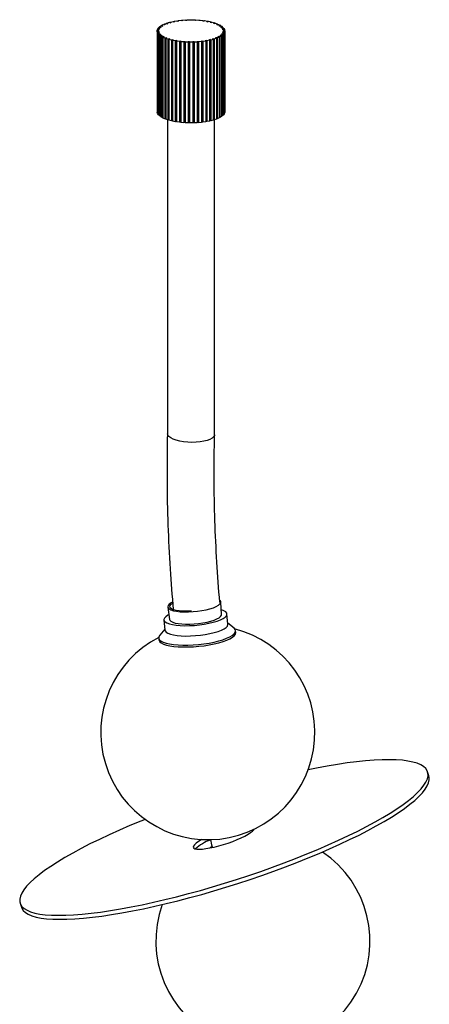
# Paper-space layout '_Dimétrica' of a CAD drawing. Header units: millimetres. Extents: x -1335 to 179, y -654 to 435.
# Tile 2 of 3: x -1335 to -1143, y -25 to 435. Entities that reach past the tile are written whole.
import ezdxf

# ---------------------------------------------------------------- set-up
doc = ezdxf.new("R2010")
doc.units = ezdxf.units.MM

psp = doc.layouts.new('_Dimétrica')

# ---------------------------------------------------------------- linework, layer by layer
at = {"color": 7, "linetype": 'Continuous', "lineweight": 25}
for p, q in [((-1269.41, 431.78), (-1268.79, 432.24)), ((-1268.79, 432.24), (-1268.09, 432.13)), ((-1268.5, 432.41), (-1267.7, 432.84)), ((-1267.85, 432.28), (-1268.5, 432.41)), ((-1268.5, 432.41), (-1268.5, 432.19)), ((-1267.7, 432.84), (-1267.05, 432.7)), ((-1267.34, 433), (-1266.38, 433.38)), ((-1266.75, 432.84), (-1267.34, 433)), ((-1267.34, 433), (-1267.34, 432.76)), ((-1266.38, 433.38), (-1265.79, 433.22)), ((-1265.96, 433.53), (-1264.86, 433.87)), ((-1265.44, 433.34), (-1265.96, 433.53)), ((-1265.96, 433.53), (-1265.96, 433.27)), ((-1264.86, 433.87), (-1264.34, 433.68)), ((-1264.38, 434), (-1263.15, 434.28)), ((-1263.94, 433.78), (-1264.38, 434)), ((-1264.38, 434), (-1264.38, 433.7)), ((-1263.15, 434.28), (-1262.71, 434.07)), ((-1262.63, 434.38), (-1261.3, 434.61)), ((-1262.28, 434.16), (-1262.63, 434.38)), ((-1262.63, 434.38), (-1262.63, 434.09)), ((-1261.3, 434.61), (-1260.94, 434.39)), ((-1260.74, 434.69), (-1259.32, 434.86)), ((-1260.48, 434.45), (-1260.74, 434.69)), ((-1260.74, 434.69), (-1260.74, 434.42)), ((-1259.32, 434.86), (-1259.07, 434.62)), ((-1258.74, 434.92), (-1257.27, 435.02)), ((-1258.58, 434.66), (-1258.74, 434.92)), ((-1258.74, 434.92), (-1258.74, 434.65)), ((-1257.27, 435.02), (-1257.11, 434.77)), ((-1256.67, 435.05), (-1255.17, 435.08)), ((-1256.61, 434.79), (-1256.67, 435.05)), ((-1256.67, 435.05), (-1256.67, 434.79)), ((-1255.17, 435.08), (-1255.12, 434.83)), ((-1254.61, 434.83), (-1254.57, 435.08)), ((-1254.57, 435.08), (-1253.07, 435.05)), ((-1253.07, 435.05), (-1253.12, 434.8)), ((-1253.07, 435.05), (-1253.07, 434.8)), ((-1252.62, 434.78), (-1252.47, 435.03)), ((-1252.47, 435.03), (-1251, 434.93)), ((-1251, 434.93), (-1251.14, 434.68)), ((-1251, 434.93), (-1251, 434.67)), ((-1250.66, 434.64), (-1250.41, 434.88)), ((-1250.41, 434.88), (-1248.99, 434.72)), ((-1248.99, 434.72), (-1249.24, 434.48)), ((-1248.99, 434.72), (-1248.99, 434.44)), ((-1248.77, 434.41), (-1248.43, 434.64)), ((-1248.43, 434.64), (-1247.09, 434.42)), ((-1247.09, 434.42), (-1247.43, 434.19)), ((-1247.09, 434.42), (-1247.09, 434.12)), ((-1246.99, 434.1), (-1246.56, 434.32)), ((-1246.56, 434.32), (-1245.32, 434.03)), ((-1245.32, 434.03), (-1245.75, 433.82)), ((-1245.35, 433.72), (-1244.84, 433.91)), ((-1245.32, 434.03), (-1245.32, 433.73)), ((-1244.84, 433.91), (-1243.72, 433.58)), ((-1243.72, 433.58), (-1244.23, 433.39)), ((-1243.88, 433.27), (-1243.3, 433.43)), ((-1243.72, 433.58), (-1243.72, 433.31)), ((-1243.3, 433.43), (-1242.32, 433.05)), ((-1242.32, 433.05), (-1242.9, 432.89)), ((-1242.6, 432.75), (-1241.96, 432.89)), ((-1242.32, 433.05), (-1242.32, 432.81)), ((-1241.96, 432.89), (-1241.14, 432.47)), ((-1241.14, 432.47), (-1241.79, 432.33)), ((-1241.54, 432.18), (-1240.85, 432.29)), ((-1241.14, 432.47), (-1241.14, 432.25)), ((-1240.85, 432.29), (-1240.21, 431.84)), ((-1270.54, 429.72), (-1270.5, 430.22)), ((-1269.77, 429.71), (-1270.54, 429.72)), ((-1270.54, 429.72), (-1270.54, 392.01)), ((-1270.51, 429.52), (-1269.75, 429.55)), ((-1270.35, 429.02), (-1270.51, 429.52)), ((-1270.51, 429.52), (-1270.51, 391.81)), ((-1270.5, 430.22), (-1269.73, 430.21)), ((-1270.44, 430.42), (-1270.2, 430.92)), ((-1269.68, 430.38), (-1270.44, 430.42)), ((-1270.44, 430.42), (-1270.44, 430.22)), ((-1269.59, 429.05), (-1270.35, 429.02)), ((-1270.35, 429.02), (-1270.35, 391.31)), ((-1270.25, 428.82), (-1269.5, 428.88)), ((-1269.89, 428.34), (-1270.25, 428.82)), ((-1270.25, 428.82), (-1270.25, 391.11)), ((-1270.2, 430.92), (-1269.44, 430.87)), ((-1270.06, 431.11), (-1269.63, 431.59)), ((-1269.33, 431.04), (-1270.06, 431.11)), ((-1270.06, 431.11), (-1270.06, 430.91)), ((-1269.14, 428.4), (-1269.89, 428.34)), ((-1269.89, 428.34), (-1269.89, 390.62)), ((-1269.77, 429.71), (-1269.77, 429.55)), ((-1269.71, 428.14), (-1268.99, 428.24)), ((-1269.16, 427.68), (-1269.71, 428.14)), ((-1269.71, 428.14), (-1269.71, 390.43)), ((-1269.63, 431.59), (-1268.89, 431.52)), ((-1269.59, 429.05), (-1269.59, 428.88)), ((-1268.71, 431.67), (-1269.41, 431.78)), ((-1269.41, 431.78), (-1269.41, 431.57)), ((-1268.44, 427.77), (-1269.16, 427.68)), ((-1269.16, 427.68), (-1269.16, 389.97)), ((-1269.14, 428.4), (-1269.14, 428.22)), ((-1268.9, 427.49), (-1268.23, 427.62)), ((-1268.44, 427.77), (-1268.44, 427.58)), ((-1241.23, 427.68), (-1240.56, 427.55)), ((-1240.3, 427.74), (-1241.02, 427.83)), ((-1241.02, 427.64), (-1241.02, 427.83)), ((-1240.21, 431.84), (-1240.9, 431.73)), ((-1240.72, 431.58), (-1239.99, 431.65)), ((-1240.49, 428.3), (-1239.77, 428.21)), ((-1239.6, 428.4), (-1240.35, 428.46)), ((-1240.35, 428.28), (-1240.35, 428.46)), ((-1239.77, 428.21), (-1240.3, 427.74)), ((-1240.3, 427.74), (-1240.3, 390.03)), ((-1239.53, 431.18), (-1240.26, 431.1)), ((-1240.21, 431.84), (-1240.21, 431.63)), ((-1240.14, 430.94), (-1239.39, 430.98)), ((-1240.01, 428.94), (-1239.26, 428.89)), ((-1239.99, 431.65), (-1239.53, 431.18)), ((-1239.16, 429.09), (-1239.93, 429.11)), ((-1239.93, 428.94), (-1239.93, 429.11)), ((-1239.13, 430.49), (-1239.89, 430.44)), ((-1239.83, 430.28), (-1239.06, 430.29)), ((-1239.79, 429.61), (-1239.02, 429.58)), ((-1239, 429.79), (-1239.77, 429.78)), ((-1239.77, 429.61), (-1239.77, 429.78)), ((-1239.77, 428.21), (-1239.77, 390.49)), ((-1239.26, 428.89), (-1239.6, 428.4)), ((-1239.6, 428.4), (-1239.6, 390.69)), ((-1239.53, 431.18), (-1239.53, 430.97)), ((-1239.39, 430.98), (-1239.13, 430.49)), ((-1239.26, 428.89), (-1239.26, 391.17)), ((-1239.02, 429.58), (-1239.16, 429.09)), ((-1239.16, 429.09), (-1239.16, 391.37)), ((-1239.13, 430.49), (-1239.13, 430.29)), ((-1239.06, 430.29), (-1239, 429.79)), ((-1239.02, 429.58), (-1239.02, 391.87)), ((-1239, 429.79), (-1239, 392.07)), ((-1268.17, 427.06), (-1268.9, 427.49)), ((-1268.9, 427.49), (-1268.9, 389.78)), ((-1267.5, 427.18), (-1268.17, 427.06)), ((-1268.17, 427.06), (-1268.17, 389.35)), ((-1267.84, 426.89), (-1267.23, 427.04)), ((-1266.94, 426.49), (-1267.84, 426.89)), ((-1267.84, 426.89), (-1267.84, 389.18)), ((-1267.5, 427.18), (-1267.5, 426.97)), ((-1266.33, 426.64), (-1266.94, 426.49)), ((-1266.94, 426.49), (-1266.94, 388.77)), ((-1266.55, 426.33), (-1266, 426.51)), ((-1265.5, 425.98), (-1266.55, 426.33)), ((-1266.55, 426.33), (-1266.55, 388.62)), ((-1266.33, 426.64), (-1266.33, 426.41)), ((-1264.95, 426.16), (-1265.5, 425.98)), ((-1265.5, 425.98), (-1265.5, 388.26)), ((-1265.05, 425.84), (-1264.57, 426.04)), ((-1263.86, 425.53), (-1265.05, 425.84)), ((-1265.05, 425.84), (-1265.05, 388.13)), ((-1264.95, 426.16), (-1264.95, 425.88)), ((-1263.39, 425.74), (-1263.86, 425.53)), ((-1263.86, 425.53), (-1263.86, 387.82)), ((-1263.39, 425.74), (-1263.39, 388.02)), ((-1263.36, 425.42), (-1262.97, 425.64)), ((-1262.07, 425.17), (-1263.36, 425.42)), ((-1263.36, 425.42), (-1263.36, 387.71)), ((-1261.68, 425.39), (-1262.07, 425.17)), ((-1262.07, 425.17), (-1262.07, 387.46)), ((-1261.68, 425.39), (-1261.68, 387.68)), ((-1261.52, 425.08), (-1261.23, 425.31)), ((-1260.14, 424.89), (-1261.52, 425.08)), ((-1261.52, 425.08), (-1261.52, 387.37)), ((-1259.84, 425.12), (-1260.14, 424.89)), ((-1260.14, 424.89), (-1260.14, 387.17)), ((-1259.84, 425.12), (-1259.84, 387.41)), ((-1259.56, 424.82), (-1259.36, 425.07)), ((-1258.11, 424.69), (-1259.56, 424.82)), ((-1259.56, 424.82), (-1259.56, 387.11)), ((-1257.91, 424.94), (-1258.11, 424.69)), ((-1258.11, 424.69), (-1258.11, 386.98)), ((-1257.91, 424.94), (-1257.91, 387.23)), ((-1257.52, 424.65), (-1257.42, 424.91)), ((-1256.03, 424.59), (-1257.52, 424.65)), ((-1257.52, 424.65), (-1257.52, 386.94)), ((-1255.93, 424.84), (-1256.03, 424.59)), ((-1256.03, 424.59), (-1256.03, 386.88)), ((-1255.93, 424.84), (-1255.93, 387.13)), ((-1255.42, 424.58), (-1255.43, 424.83)), ((-1255.43, 387.12), (-1255.43, 424.83)), ((-1253.92, 424.58), (-1255.42, 424.58)), ((-1255.42, 424.58), (-1255.42, 386.86)), ((-1253.93, 424.84), (-1253.92, 424.58)), ((-1253.92, 424.58), (-1253.92, 386.87)), ((-1253.32, 424.59), (-1253.42, 424.85)), ((-1253.42, 387.14), (-1253.42, 424.85)), ((-1251.83, 424.66), (-1253.32, 424.59)), ((-1253.32, 424.59), (-1253.32, 386.88)), ((-1251.94, 424.92), (-1251.83, 424.66)), ((-1251.83, 424.66), (-1251.83, 386.95)), ((-1251.24, 424.71), (-1251.45, 424.95)), ((-1251.45, 387.24), (-1251.45, 424.95)), ((-1249.79, 424.84), (-1251.24, 424.71)), ((-1251.24, 424.71), (-1251.24, 386.99)), ((-1250, 425.09), (-1249.79, 424.84)), ((-1249.79, 424.84), (-1249.79, 387.13)), ((-1249.22, 424.91), (-1249.53, 425.14)), ((-1249.53, 387.43), (-1249.53, 425.14)), ((-1247.84, 425.11), (-1249.22, 424.91)), ((-1249.22, 424.91), (-1249.22, 387.2)), ((-1248.15, 425.34), (-1247.84, 425.11)), ((-1247.84, 425.11), (-1247.84, 387.39)), ((-1247.3, 425.2), (-1247.7, 425.42)), ((-1247.7, 387.71), (-1247.7, 425.42)), ((-1246.02, 425.46), (-1247.3, 425.2)), ((-1247.3, 425.2), (-1247.3, 387.49)), ((-1246.41, 425.68), (-1246.02, 425.46)), ((-1246.02, 425.46), (-1246.02, 387.74)), ((-1245.52, 425.57), (-1246, 425.77)), ((-1246, 388.06), (-1246, 425.77)), ((-1244.35, 425.88), (-1245.52, 425.57)), ((-1245.52, 425.57), (-1245.52, 387.86)), ((-1244.83, 426.08), (-1244.35, 425.88)), ((-1243.9, 426.02), (-1244.46, 426.2)), ((-1244.46, 425.93), (-1244.46, 426.2)), ((-1244.35, 425.88), (-1244.35, 388.17)), ((-1242.86, 426.38), (-1243.9, 426.02)), ((-1243.9, 426.02), (-1243.9, 388.31)), ((-1243.42, 426.56), (-1242.86, 426.38)), ((-1242.47, 426.54), (-1243.1, 426.69)), ((-1243.1, 426.46), (-1243.1, 426.69)), ((-1242.86, 426.38), (-1242.86, 388.67)), ((-1241.59, 426.94), (-1242.47, 426.54)), ((-1242.47, 426.54), (-1242.47, 388.83)), ((-1242.21, 427.09), (-1241.59, 426.94)), ((-1241.27, 427.11), (-1241.95, 427.24)), ((-1241.95, 427.03), (-1241.95, 427.24)), ((-1241.59, 426.94), (-1241.59, 389.23)), ((-1240.56, 427.55), (-1241.27, 427.11)), ((-1241.27, 427.11), (-1241.27, 389.4)), ((-1240.56, 427.55), (-1240.56, 389.84)), ((-1270.51, 392.01), (-1270.54, 392.01)), ((-1270.35, 391.31), (-1270.51, 391.81)), ((-1270.25, 391.31), (-1270.35, 391.31)), ((-1269.89, 390.62), (-1270.25, 391.11)), ((-1239.26, 391.17), (-1239.6, 390.69)), ((-1239.16, 391.37), (-1239.26, 391.38)), ((-1239.02, 391.87), (-1239.16, 391.37)), ((-1239, 392.07), (-1239.02, 392.07)), ((-1269.71, 390.64), (-1269.89, 390.62)), ((-1269.16, 389.97), (-1269.71, 390.43)), ((-1268.9, 390), (-1269.16, 389.97)), ((-1268.17, 389.35), (-1268.9, 389.78)), ((-1267.84, 389.41), (-1268.17, 389.35)), ((-1266.94, 388.77), (-1267.84, 389.18)), ((-1266.55, 388.87), (-1266.94, 388.77)), ((-1265.5, 388.26), (-1266.55, 388.62)), ((-1265.77, 388.36), (-1265.77, 241.72)), ((-1265.05, 388.41), (-1265.5, 388.26)), ((-1263.86, 387.82), (-1265.05, 388.13)), ((-1263.39, 388.02), (-1263.86, 387.82)), ((-1262.07, 387.46), (-1263.36, 387.71)), ((-1261.68, 387.68), (-1262.07, 387.46)), ((-1261.68, 387.68), (-1261.52, 387.65)), ((-1260.14, 387.17), (-1261.52, 387.37)), ((-1259.84, 387.41), (-1260.14, 387.17)), ((-1259.84, 387.41), (-1259.56, 387.38)), ((-1258.11, 386.98), (-1259.56, 387.11)), ((-1257.91, 387.23), (-1258.11, 386.98)), ((-1256.03, 386.88), (-1257.52, 386.94)), ((-1255.93, 387.13), (-1256.03, 386.88)), ((-1255.42, 386.86), (-1255.43, 387.12)), ((-1253.92, 386.87), (-1255.42, 386.86)), ((-1253.32, 386.88), (-1253.42, 387.14)), ((-1251.83, 386.95), (-1253.32, 386.88)), ((-1251.24, 386.99), (-1251.45, 387.24)), ((-1249.79, 387.13), (-1251.24, 386.99)), ((-1249.79, 387.4), (-1249.53, 387.43)), ((-1249.22, 387.2), (-1249.53, 387.43)), ((-1247.84, 387.39), (-1249.22, 387.2)), ((-1247.3, 387.49), (-1247.7, 387.71)), ((-1246.02, 387.74), (-1247.3, 387.49)), ((-1245.52, 387.86), (-1246, 388.06)), ((-1244.35, 388.17), (-1245.52, 387.86)), ((-1243.9, 388.31), (-1244.35, 388.45)), ((-1242.86, 388.67), (-1243.9, 388.31)), ((-1243.77, 241.16), (-1243.77, 388.35)), ((-1242.47, 388.83), (-1242.86, 388.92)), ((-1241.59, 389.23), (-1242.47, 388.83)), ((-1241.27, 389.4), (-1241.59, 389.46)), ((-1240.56, 389.84), (-1241.27, 389.4)), ((-1240.3, 390.03), (-1240.56, 390.06)), ((-1239.77, 390.49), (-1240.3, 390.03)), ((-1239.6, 390.69), (-1239.77, 390.7)), ((-1263.98, 162.14), (-1263.41, 162.54)), ((-1240.53, 157.34), (-1240.79, 163.19)), ((-1265.62, 160.84), (-1264.77, 155.04)), ((-1237.5, 152.83), (-1237.95, 157.63)), ((-1267.36, 154.84), (-1266.9, 150.04)), ((-1234.66, 150.91), (-1237.54, 153.33)), ((-1266.95, 150.54), (-1269.33, 147.63)), ((-1233.88, 148.91), (-1233.96, 149.77)), ((-1269.8, 146.37), (-1269.72, 145.51)), ((-1143.62, 82.03), (-1144.22, 83.89)), ((-1244.94, 48.84), (-1245.78, 48.38)), ((-1334.58, 22.55), (-1333.98, 20.68))]:
    psp.add_line(p, q, dxfattribs=at)
at = {"color": 7, "linetype": 'Continuous', "lineweight": 25, "flags": 128}
for points in [[(-1243.77, 241.23), (-1243.82, 240.92), (-1244.17, 240.27), (-1244.87, 239.65), (-1245.89, 239.1), (-1247.19, 238.62), (-1248.73, 238.23), (-1250.47, 237.95), (-1252.35, 237.78), (-1254.3, 237.73), (-1256.27, 237.81), (-1258.19, 238), (-1260, 238.3), (-1261.64, 238.71), (-1263.07, 239.2), (-1264.22, 239.77), (-1265.07, 240.4), (-1265.59, 241.06), (-1265.76, 241.73), (-1265.76, 241.76)], [(-1264.89, 162.15), (-1265.44, 161.56), (-1265.63, 160.99), (-1265.46, 160.44), (-1264.94, 159.94), (-1264.09, 159.5), (-1262.92, 159.14), (-1261.47, 158.86), (-1259.78, 158.67), (-1257.9, 158.58), (-1255.89, 158.59), (-1253.81, 158.7), (-1251.7, 158.91), (-1249.64, 159.2), (-1247.68, 159.58), (-1245.88, 160.03), (-1244.29, 160.54), (-1242.96, 161.09), (-1241.92, 161.67), (-1241.21, 162.27), (-1240.84, 162.85), (-1240.82, 163.41), (-1241.17, 163.94), (-1241.24, 164)], [(-1263.34, 163.08), (-1264.02, 162.74), (-1264.89, 162.15)], [(-1254.54, 158.91), (-1254.59, 158.9), (-1256.6, 158.84), (-1258.5, 158.88), (-1260.22, 159.03), (-1261.73, 159.27), (-1262.96, 159.6), (-1263.87, 160), (-1264.45, 160.48), (-1264.66, 161.01), (-1264.5, 161.56), (-1263.98, 162.14)], [(-1266.5, 156.34), (-1267.1, 155.69), (-1267.36, 155.06), (-1267.25, 154.46), (-1266.78, 153.9), (-1265.96, 153.39), (-1264.82, 152.96), (-1263.38, 152.61), (-1261.67, 152.34), (-1259.74, 152.17), (-1257.63, 152.11), (-1255.41, 152.14), (-1253.11, 152.28), (-1250.81, 152.51), (-1248.55, 152.83), (-1246.39, 153.24), (-1244.39, 153.72), (-1242.58, 154.26), (-1241.03, 154.86), (-1239.76, 155.48), (-1238.81, 156.13), (-1238.21, 156.77), (-1237.95, 157.41), (-1238.06, 158.01), (-1238.53, 158.57), (-1239.35, 159.08), (-1240.49, 159.51), (-1240.63, 159.55)], [(-1265.09, 157.23), (-1265.55, 156.99), (-1266.5, 156.34)], [(-1264.77, 155.04), (-1264.62, 154.65), (-1264.11, 154.17), (-1263.27, 153.74), (-1262.13, 153.38), (-1260.72, 153.11), (-1259.07, 152.93), (-1257.24, 152.84), (-1255.28, 152.85), (-1253.24, 152.96), (-1251.18, 153.16), (-1249.17, 153.45), (-1247.26, 153.82), (-1245.5, 154.26), (-1243.95, 154.75), (-1242.65, 155.29), (-1241.64, 155.86), (-1240.94, 156.43), (-1240.58, 157), (-1240.53, 157.34)], [(-1266.9, 150.04), (-1266.79, 149.66), (-1266.32, 149.09), (-1265.51, 148.59), (-1264.36, 148.16), (-1262.92, 147.81), (-1261.21, 147.54), (-1259.28, 147.37), (-1257.18, 147.31), (-1254.95, 147.34), (-1252.66, 147.48), (-1250.35, 147.71), (-1248.09, 148.03), (-1245.93, 148.44), (-1243.93, 148.92), (-1242.13, 149.46), (-1240.58, 150.06), (-1239.31, 150.68), (-1238.36, 151.33), (-1237.75, 151.97), (-1237.5, 152.61), (-1237.5, 152.83)], [(-1269.33, 147.63), (-1269.43, 147.5), (-1269.77, 146.81), (-1269.76, 146.15), (-1269.4, 145.52), (-1268.7, 144.94), (-1267.68, 144.42), (-1266.34, 143.98), (-1264.73, 143.61), (-1262.87, 143.33), (-1260.79, 143.14), (-1258.54, 143.05), (-1256.15, 143.06), (-1253.69, 143.16), (-1251.19, 143.36), (-1248.7, 143.65), (-1246.28, 144.03), (-1243.96, 144.48), (-1241.8, 145.01), (-1239.84, 145.6), (-1238.11, 146.23), (-1236.65, 146.9), (-1235.48, 147.59), (-1234.63, 148.29), (-1234.12, 148.99), (-1233.96, 149.67), (-1234.14, 150.32), (-1234.66, 150.91)], [(-1269.72, 145.51), (-1269.68, 145.28), (-1269.32, 144.65), (-1268.62, 144.08), (-1267.6, 143.56), (-1266.26, 143.11), (-1264.65, 142.75), (-1262.78, 142.47), (-1260.71, 142.28), (-1258.45, 142.19), (-1256.07, 142.19), (-1253.61, 142.3), (-1251.11, 142.5), (-1248.62, 142.79), (-1246.2, 143.16), (-1243.88, 143.62), (-1241.72, 144.15), (-1239.76, 144.73), (-1238.03, 145.36), (-1236.56, 146.03), (-1235.4, 146.73), (-1234.55, 147.43), (-1234.04, 148.13), (-1233.87, 148.8), (-1233.88, 148.91)], [(-1282.66, 20.8), (-1277.55, 21.83), (-1272.31, 22.97), (-1266.94, 24.22), (-1261.49, 25.56), (-1255.95, 27.01), (-1250.36, 28.54), (-1244.72, 30.17), (-1239.07, 31.87), (-1233.42, 33.65), (-1227.79, 35.5), (-1222.2, 37.41), (-1216.68, 39.37), (-1211.23, 41.39), (-1205.88, 43.44), (-1200.65, 45.53), (-1195.55, 47.65), (-1190.61, 49.79), (-1185.84, 51.94), (-1181.26, 54.09), (-1176.88, 56.24), (-1172.72, 58.38), (-1168.8, 60.5), (-1165.12, 62.6), (-1161.71, 64.66), (-1158.57, 66.68), (-1155.71, 68.66), (-1153.15, 70.58), (-1150.88, 72.44), (-1148.93, 74.23), (-1147.3, 75.95), (-1145.99, 77.59), (-1145.01, 79.14), (-1144.36, 80.61), (-1144.05, 81.97), (-1144.07, 83.24), (-1144.42, 84.4), (-1145.11, 85.45), (-1146.13, 86.38), (-1147.48, 87.2), (-1149.15, 87.91), (-1151.13, 88.48), (-1153.43, 88.94), (-1156.03, 89.27), (-1158.92, 89.47), (-1162.09, 89.55), (-1165.54, 89.5), (-1169.24, 89.32), (-1173.2, 89.01), (-1177.38, 88.58), (-1181.78, 88.03), (-1186.39, 87.35), (-1191.18, 86.55), (-1196.14, 85.63), (-1200, 84.86)], [(-1282.06, 18.94), (-1276.95, 19.97), (-1271.71, 21.11), (-1266.34, 22.35), (-1260.89, 23.7), (-1255.35, 25.15), (-1249.76, 26.68), (-1244.12, 28.3), (-1238.47, 30.01), (-1232.82, 31.79), (-1227.19, 33.64), (-1221.6, 35.55), (-1216.08, 37.51), (-1210.63, 39.53), (-1205.28, 41.58), (-1200.05, 43.67), (-1194.95, 45.79), (-1190.01, 47.92), (-1185.24, 50.07), (-1180.66, 52.23), (-1176.28, 54.38), (-1172.12, 56.52), (-1168.2, 58.64), (-1164.52, 60.73), (-1161.11, 62.8), (-1157.97, 64.82), (-1155.11, 66.79), (-1152.54, 68.72), (-1150.28, 70.58), (-1148.33, 72.37), (-1146.7, 74.09), (-1145.39, 75.73), (-1144.41, 77.28), (-1143.76, 78.74), (-1143.45, 80.11), (-1143.47, 81.37), (-1143.62, 82.03)], [(-1276.19, 61.7), (-1278.16, 60.9), (-1283.25, 58.79), (-1288.19, 56.65), (-1292.96, 54.5), (-1297.54, 52.35), (-1301.92, 50.2), (-1306.08, 48.06), (-1310, 45.94), (-1313.68, 43.84), (-1317.09, 41.78), (-1320.24, 39.76), (-1323.09, 37.78), (-1325.66, 35.86), (-1327.92, 34), (-1329.87, 32.21), (-1331.5, 30.49), (-1332.81, 28.85), (-1333.79, 27.3), (-1334.44, 25.83), (-1334.76, 24.47), (-1334.74, 23.2), (-1334.38, 22.04), (-1333.69, 20.99), (-1332.67, 20.05), (-1331.33, 19.23), (-1329.66, 18.53), (-1327.67, 17.95), (-1325.37, 17.5), (-1322.78, 17.17), (-1319.88, 16.96), (-1316.71, 16.89), (-1313.26, 16.94), (-1309.56, 17.12), (-1305.61, 17.43), (-1301.42, 17.86), (-1297.02, 18.41), (-1292.42, 19.09), (-1287.62, 19.89), (-1282.66, 20.8)], [(-1245.89, 48.36), (-1243.87, 48.79), (-1241.74, 49.33), (-1239.56, 49.95), (-1237.37, 50.66), (-1235.23, 51.42), (-1233.19, 52.23), (-1231.3, 53.06), (-1229.59, 53.89), (-1228.12, 54.71), (-1226.91, 55.49), (-1225.99, 56.22), (-1225.39, 56.88), (-1225.21, 57.17)], [(-1249.68, 52.3), (-1249.98, 52.13), (-1251.32, 51.33), (-1252.39, 50.57), (-1253.16, 49.88), (-1253.6, 49.26), (-1253.7, 48.73), (-1253.48, 48.31), (-1252.92, 48.01), (-1252.05, 47.83), (-1250.88, 47.77), (-1249.44, 47.84), (-1247.76, 48.04), (-1245.89, 48.36)], [(-1333.98, 20.68), (-1333.78, 20.18), (-1333.09, 19.13), (-1332.07, 18.19), (-1330.73, 17.37), (-1329.06, 16.67), (-1327.07, 16.09), (-1324.77, 15.63), (-1322.17, 15.3), (-1319.28, 15.1), (-1316.11, 15.03), (-1312.66, 15.08), (-1308.96, 15.26), (-1305.01, 15.56), (-1300.82, 15.99), (-1296.42, 16.55), (-1291.81, 17.23), (-1287.02, 18.03), (-1282.06, 18.94)]]:
    psp.add_lwpolyline(points, dxfattribs=at)
at = {"color": 7, "linetype": 'Continuous', "lineweight": 25}
for centre, radius, start, end in [((-1263.86, 425.54), 7.83, 120.6607, 122.722), ((-1261.82, 421.69), 12.18, 113.8587, 115.3939), ((-1259.81, 416.65), 17.61, 108.6393, 109.8401), ((-1258.02, 410.78), 23.75, 104.438, 105.4218), ((-1256.59, 404.64), 30.06, 100.9042, 101.745), ((-1255.6, 398.87), 35.92, 97.8106, 98.5573), ((-1255.03, 394.13), 40.69, 95.0014, 95.6885), ((-1254.81, 390.99), 43.83, 92.3615, 93.0154), ((-1254.77, 389.83), 44.99, 89.7984, 90.441), ((-1254.74, 390.8), 44.03, 87.2288, 87.8807), ((-1254.54, 393.76), 41.06, 84.5687, 85.2517), ((-1254.01, 398.37), 36.42, 81.723, 82.4628), ((-1253.06, 404.07), 30.64, 78.5715, 79.4017), ((-1251.67, 410.21), 24.35, 74.9496, 75.9174), ((-1249.91, 416.13), 18.17, 70.6148, 71.7911), ((-1247.91, 421.27), 12.65, 65.1898, 66.687), ((-1245.87, 425.24), 8.19, 58.0646, 60.0657), ((-1268.07, 429.83), 1.7, 183.9386, 189.648), ((-1267.93, 429.8), 1.85, 161.5072, 166.9082), ((-1267.51, 430.03), 2.3, 205.3818, 210.0522), ((-1267.1, 429.37), 2.78, 143.1428, 147.2509), ((-1266.32, 430.93), 3.8, 221.8984, 225.2396), ((-1265.68, 428.06), 4.71, 129.9638, 132.8554), ((-1264.64, 432.93), 6.41, 233.5744, 235.9292), ((-1244.73, 432.69), 6.12, 304.9241, 307.3546), ((-1244.02, 427.88), 4.95, 48.251, 51.0486), ((-1243.09, 430.81), 3.61, 315.9693, 319.4237), ((-1242.56, 429.29), 2.92, 34.3195, 38.2998), ((-1241.95, 429.99), 2.21, 331.6478, 336.4456), ((-1241.67, 429.78), 1.9, 15.1354, 20.4375), ((-1241.45, 429.83), 1.68, 352.4679, 358.2152), ((-1262.66, 436.24), 10.27, 241.8908, 243.611), ((-1260.61, 440.83), 15.3, 248.0698, 249.3889), ((-1258.71, 446.42), 21.2, 252.8909, 253.9519), ((-1257.12, 452.53), 27.52, 256.8322, 257.7241), ((-1255.95, 458.53), 33.64, 260.1944, 260.9746), ((-1255.22, 463.76), 38.92, 263.1758, 263.8836), ((-1254.87, 467.61), 42.78, 265.9156, 266.5802), ((-1254.77, 469.61), 44.78, 268.5195, 269.1641), ((-1254.77, 469.51), 44.68, 271.0757, 271.7213), ((-1254.66, 467.32), 42.49, 273.6664, 274.334), ((-1254.28, 463.32), 38.47, 276.3783, 277.0916), ((-1253.5, 457.99), 33.09, 279.3133, 280.1021), ((-1252.29, 451.95), 26.92, 282.604, 283.5089), ((-1250.66, 445.87), 20.63, 286.4371, 287.5179), ((-1248.74, 440.35), 14.78, 291.0929, 292.4424), ((-1246.69, 435.88), 9.86, 297.0147, 298.7827), ((-1254.87, 429.9), 42.78, 265.9156, 266.5802), ((-1254.77, 431.89), 44.78, 268.5195, 269.1641), ((-1254.77, 431.79), 44.68, 271.0757, 271.7213), ((-1254.66, 429.61), 42.49, 273.6664, 274.334), ((-1246.89, 102.22), 50, 117.2584, 75.4809), ((-1239.15, 33.16), 20, 109.1478, 132.3948), ((-1221.16, 4.86), 50, 160.044, 56.281)]:
    psp.add_arc(centre, radius, start, end, dxfattribs=at)
for points, knots in [([(-1265.76, 241.76), (-1265.87, 234.58), (-1266.08, 220.41), (-1265.6, 199.34), (-1264.65, 179.17), (-1263.57, 166.02), (-1263.05, 159.72)], [0, 0, 0, 0, 0.263704, 0.520759, 0.770691, 1, 1, 1, 1]), ([(-1241.26, 162.94), (-1241.27, 163.02), (-1241.9, 169.33), (-1242.72, 182.08), (-1243.67, 201.34), (-1244.07, 221.14), (-1243.87, 234.47), (-1243.77, 241.23)], [0, 0, 0, 0, 0.003025, 0.240886, 0.486602, 0.739775, 1, 1, 1, 1]), ([(-1245.7, 52.38), (-1245.45, 51.23), (-1245.19, 50), (-1244.88, 48.78), (-1244.86, 48.7)], [0, 0, 0, 0, 0.941368, 1, 1, 1, 1])]:
    psp.add_open_spline(points, degree=3, knots=knots, dxfattribs=at)

doc.saveas('drawing.dxf')
